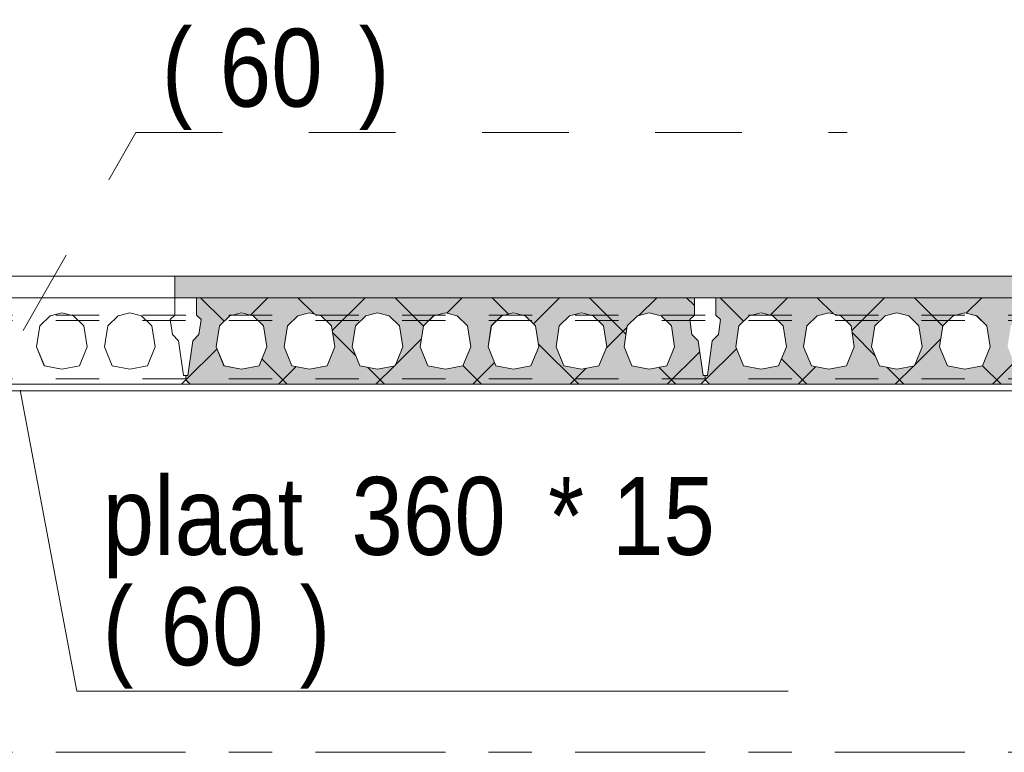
# Model space of a CAD drawing. Header units: millimetres. Extents: x -914 to -73, y -1403 to -809.
# Tile 18 of 79: x -816 to -793, y -1194 to -1177. Entities that reach past the tile are written whole.
import ezdxf

# ---------------------------------------------------------------- set-up
doc = ezdxf.new("R2010")
doc.units = ezdxf.units.MM
for name, pattern in [('XKITLINE00', [0]), ('XKITLINE01', [4, 1, -1, 1, -1]), ('XKITLINE02', [4, 2, -2]), ('XKITLINE03', [6, 3, -1, 1, -1])]:
    doc.linetypes.add(name, pattern=pattern)
for name, color, linetype, lineweight in [('Onderdeel', 2, 'Continuous', 0), ('Onderdeel label', 2, 'Continuous', 0), ('Stramien', 4, 'Continuous', 0)]:
    doc.layers.add(name, color=color, linetype=linetype, lineweight=lineweight)
doc.styles.add('ARIAL', font='arial.ttf')

msp = doc.modelspace()

# ---------------------------------------------------------------- hatches: boundary and pattern name
at = {"layer": 'Onderdeel'}
msp.add_hatch(color=256, dxfattribs=at).paths.add_polyline_path([(-688.817, -1183.446), (-812.067, -1183.446), (-812.067, -1182.946), (-688.817, -1182.946)], flags=17)
h = msp.add_hatch(color=256, dxfattribs=at)
h.paths.add_polyline_path([(-811.713, -1185.446), (-811.813, -1185.346), (-811.813, -1185.246), (-811.763, -1185.246), (-811.648, -1184.44), (-811.506, -1184.299), (-811.457, -1183.952), (-811.563, -1183.846), (-811.563, -1183.446), (-800.063, -1183.446), (-800.063, -1183.846), (-800.169, -1183.952), (-800.119, -1184.299), (-799.978, -1184.44), (-799.863, -1185.246), (-799.813, -1185.246), (-799.813, -1185.346), (-799.913, -1185.446)], flags=17)
h.paths.add_polyline_path([(-810.523, -1183.796), (-810.794, -1183.863), (-811.032, -1184.093), (-811.108, -1184.578), (-810.928, -1185.02), (-810.523, -1185.096), (-810.118, -1185.02), (-809.938, -1184.578), (-810.014, -1184.093), (-810.251, -1183.863)])
h.paths.add_polyline_path([(-808.953, -1183.796), (-809.224, -1183.863), (-809.462, -1184.093), (-809.538, -1184.578), (-809.358, -1185.02), (-808.953, -1185.096), (-808.548, -1185.02), (-808.368, -1184.578), (-808.444, -1184.093), (-808.681, -1183.863)])
h.paths.add_polyline_path([(-807.383, -1183.796), (-807.654, -1183.863), (-807.892, -1184.093), (-807.968, -1184.578), (-807.788, -1185.02), (-807.383, -1185.096), (-806.978, -1185.02), (-806.798, -1184.578), (-806.874, -1184.093), (-807.111, -1183.863)])
h.paths.add_polyline_path([(-805.813, -1183.796), (-806.084, -1183.863), (-806.322, -1184.093), (-806.398, -1184.578), (-806.218, -1185.02), (-805.813, -1185.096), (-805.408, -1185.02), (-805.228, -1184.578), (-805.304, -1184.093), (-805.541, -1183.863)])
h.paths.add_polyline_path([(-804.243, -1183.796), (-804.514, -1183.863), (-804.752, -1184.093), (-804.828, -1184.578), (-804.648, -1185.02), (-804.243, -1185.096), (-803.838, -1185.02), (-803.658, -1184.578), (-803.734, -1184.093), (-803.971, -1183.863)])
h.paths.add_polyline_path([(-802.673, -1183.796), (-802.944, -1183.863), (-803.182, -1184.093), (-803.258, -1184.578), (-803.078, -1185.02), (-802.673, -1185.096), (-802.268, -1185.02), (-802.088, -1184.578), (-802.164, -1184.093), (-802.401, -1183.863)])
h.paths.add_polyline_path([(-801.103, -1183.796), (-801.374, -1183.863), (-801.612, -1184.093), (-801.688, -1184.578), (-801.508, -1185.02), (-801.103, -1185.096), (-800.698, -1185.02), (-800.518, -1184.578), (-800.594, -1184.093), (-800.831, -1183.863)])
h = msp.add_hatch(color=256, dxfattribs=at)
h.paths.add_polyline_path([(-799.713, -1185.446), (-799.813, -1185.346), (-799.813, -1185.246), (-799.763, -1185.246), (-799.648, -1184.44), (-799.506, -1184.299), (-799.457, -1183.952), (-799.563, -1183.846), (-799.563, -1183.446), (-788.063, -1183.446), (-788.063, -1183.846), (-788.169, -1183.952), (-788.119, -1184.299), (-787.978, -1184.44), (-787.863, -1185.246), (-787.813, -1185.246), (-787.813, -1185.346), (-787.913, -1185.446)], flags=17)
h.paths.add_polyline_path([(-798.523, -1183.796), (-798.794, -1183.863), (-799.032, -1184.093), (-799.108, -1184.578), (-798.928, -1185.02), (-798.523, -1185.096), (-798.118, -1185.02), (-797.938, -1184.578), (-798.014, -1184.093), (-798.251, -1183.863)])
h.paths.add_polyline_path([(-796.953, -1183.796), (-797.224, -1183.863), (-797.462, -1184.093), (-797.538, -1184.578), (-797.358, -1185.02), (-796.953, -1185.096), (-796.548, -1185.02), (-796.368, -1184.578), (-796.444, -1184.093), (-796.681, -1183.863)])
h.paths.add_polyline_path([(-795.383, -1183.796), (-795.654, -1183.863), (-795.892, -1184.093), (-795.968, -1184.578), (-795.788, -1185.02), (-795.383, -1185.096), (-794.978, -1185.02), (-794.798, -1184.578), (-794.874, -1184.093), (-795.111, -1183.863)])
h.paths.add_polyline_path([(-793.813, -1183.796), (-794.084, -1183.863), (-794.322, -1184.093), (-794.398, -1184.578), (-794.218, -1185.02), (-793.813, -1185.096), (-793.408, -1185.02), (-793.228, -1184.578), (-793.304, -1184.093), (-793.541, -1183.863)])
h.paths.add_polyline_path([(-792.243, -1183.796), (-792.514, -1183.863), (-792.752, -1184.093), (-792.828, -1184.578), (-792.648, -1185.02), (-792.243, -1185.096), (-791.838, -1185.02), (-791.658, -1184.578), (-791.734, -1184.093), (-791.971, -1183.863)])
h.paths.add_polyline_path([(-790.673, -1183.796), (-790.944, -1183.863), (-791.182, -1184.093), (-791.258, -1184.578), (-791.078, -1185.02), (-790.673, -1185.096), (-790.268, -1185.02), (-790.088, -1184.578), (-790.164, -1184.093), (-790.401, -1183.863)])
h.paths.add_polyline_path([(-789.103, -1183.796), (-789.374, -1183.863), (-789.612, -1184.093), (-789.688, -1184.578), (-789.508, -1185.02), (-789.103, -1185.096), (-788.698, -1185.02), (-788.518, -1184.578), (-788.594, -1184.093), (-788.831, -1183.863)])

# ---------------------------------------------------------------- linework, layer by layer
at = {"layer": 'Onderdeel', "linetype": 'XKITLINE00', "lineweight": 0}
for p, q in [((-859.813, -1182.946), (-688.817, -1182.946)), ((-812.067, -1183.446), (-812.067, -1182.946)), ((-823.563, -1183.446), (-812.067, -1183.446)), ((-812.068, -1183.446), (-688.817, -1183.446)), ((-812.063, -1183.846), (-812.063, -1183.446)), ((-811.563, -1183.846), (-811.563, -1183.446)), ((-811.563, -1183.846), (-811.563, -1183.446)), ((-811.563, -1183.446), (-800.063, -1183.446)), ((-810.925, -1183.989), (-811.468, -1183.446)), ((-810.314, -1183.848), (-809.913, -1183.446)), ((-808.847, -1183.822), (-809.223, -1183.446)), ((-808.426, -1184.205), (-807.668, -1183.446)), ((-806.322, -1184.102), (-806.978, -1183.446)), ((-805.781, -1183.804), (-805.423, -1183.446)), ((-804.355, -1183.824), (-804.733, -1183.446)), ((-803.78, -1184.048), (-803.178, -1183.446)), ((-801.643, -1184.291), (-802.488, -1183.446)), ((-801.343, -1183.857), (-800.933, -1183.446)), ((-800.063, -1183.626), (-800.243, -1183.446)), ((-800.063, -1183.846), (-800.063, -1183.446)), ((-799.563, -1183.846), (-799.563, -1183.446)), ((-799.563, -1183.846), (-799.563, -1183.446)), ((-799.563, -1183.446), (-788.063, -1183.446)), ((-798.925, -1183.989), (-799.468, -1183.446)), ((-798.314, -1183.848), (-797.913, -1183.446)), ((-796.847, -1183.822), (-797.223, -1183.446)), ((-796.426, -1184.205), (-795.668, -1183.446)), ((-794.322, -1184.102), (-794.978, -1183.446)), ((-793.781, -1183.804), (-793.423, -1183.446)), ((-814.944, -1183.863), (-814.673, -1183.796)), ((-814.673, -1183.796), (-814.401, -1183.863)), ((-813.374, -1183.863), (-813.103, -1183.796)), ((-813.103, -1183.796), (-812.831, -1183.863)), ((-812.169, -1183.952), (-812.063, -1183.846)), ((-811.457, -1183.952), (-811.563, -1183.846)), ((-811.563, -1183.846), (-811.563, -1183.846)), ((-811.457, -1183.952), (-811.563, -1183.846)), ((-810.523, -1183.796), (-810.794, -1183.863)), ((-810.251, -1183.863), (-810.523, -1183.796)), ((-808.953, -1183.796), (-809.224, -1183.863)), ((-808.681, -1183.863), (-808.953, -1183.796)), ((-807.383, -1183.796), (-807.654, -1183.863)), ((-807.111, -1183.863), (-807.383, -1183.796)), ((-805.813, -1183.796), (-806.084, -1183.863)), ((-805.541, -1183.863), (-805.813, -1183.796)), ((-804.243, -1183.796), (-804.514, -1183.863)), ((-803.971, -1183.863), (-804.243, -1183.796)), ((-802.673, -1183.796), (-802.944, -1183.863)), ((-802.401, -1183.863), (-802.673, -1183.796)), ((-801.103, -1183.796), (-801.374, -1183.863)), ((-800.831, -1183.863), (-801.103, -1183.796)), ((-800.063, -1183.846), (-800.169, -1183.952)), ((-799.457, -1183.952), (-799.563, -1183.846)), ((-799.563, -1183.846), (-799.563, -1183.846)), ((-799.457, -1183.952), (-799.563, -1183.846)), ((-798.523, -1183.796), (-798.794, -1183.863)), ((-798.251, -1183.863), (-798.523, -1183.796)), ((-796.953, -1183.796), (-797.224, -1183.863)), ((-796.681, -1183.863), (-796.953, -1183.796)), ((-795.383, -1183.796), (-795.654, -1183.863)), ((-795.111, -1183.863), (-795.383, -1183.796)), ((-793.813, -1183.796), (-794.084, -1183.863)), ((-793.541, -1183.863), (-793.813, -1183.796)), ((-815.182, -1184.093), (-814.944, -1183.863)), ((-814.945, -1183.863), (-814.944, -1183.863)), ((-814.945, -1183.863), (-814.944, -1183.863)), ((-814.164, -1184.093), (-814.402, -1183.863)), ((-814.401, -1183.863), (-814.164, -1184.093)), ((-813.612, -1184.093), (-813.374, -1183.863)), ((-813.375, -1183.863), (-813.374, -1183.863)), ((-813.375, -1183.863), (-813.374, -1183.863)), ((-812.594, -1184.093), (-812.832, -1183.863)), ((-812.831, -1183.863), (-812.594, -1184.093)), ((-812.119, -1184.299), (-812.169, -1183.952)), ((-811.507, -1184.299), (-811.457, -1183.952)), ((-811.506, -1184.299), (-811.457, -1183.952)), ((-811.457, -1183.952), (-811.457, -1183.952)), ((-810.794, -1183.863), (-811.032, -1184.093)), ((-810.795, -1183.863), (-810.794, -1183.863)), ((-810.795, -1183.863), (-810.794, -1183.863)), ((-810.014, -1184.093), (-810.252, -1183.863)), ((-810.014, -1184.093), (-810.251, -1183.863)), ((-809.224, -1183.863), (-809.462, -1184.093)), ((-809.225, -1183.863), (-809.224, -1183.863)), ((-809.225, -1183.863), (-809.224, -1183.863)), ((-808.444, -1184.093), (-808.682, -1183.863)), ((-808.444, -1184.093), (-808.681, -1183.863)), ((-807.654, -1183.863), (-807.892, -1184.093)), ((-807.655, -1183.863), (-807.654, -1183.863)), ((-807.655, -1183.863), (-807.654, -1183.863)), ((-806.874, -1184.093), (-807.112, -1183.863)), ((-806.874, -1184.093), (-807.111, -1183.863)), ((-806.084, -1183.863), (-806.322, -1184.093)), ((-806.085, -1183.863), (-806.084, -1183.863)), ((-806.085, -1183.863), (-806.084, -1183.863)), ((-805.304, -1184.093), (-805.542, -1183.863)), ((-805.304, -1184.093), (-805.541, -1183.863)), ((-804.514, -1183.863), (-804.752, -1184.093)), ((-804.515, -1183.863), (-804.514, -1183.863)), ((-804.515, -1183.863), (-804.514, -1183.863)), ((-803.734, -1184.093), (-803.972, -1183.863)), ((-803.734, -1184.093), (-803.971, -1183.863)), ((-802.944, -1183.863), (-803.182, -1184.093)), ((-802.945, -1183.863), (-802.944, -1183.863)), ((-802.945, -1183.863), (-802.944, -1183.863)), ((-802.164, -1184.093), (-802.402, -1183.863)), ((-802.164, -1184.093), (-802.401, -1183.863)), ((-801.374, -1183.863), (-801.612, -1184.093)), ((-801.375, -1183.863), (-801.374, -1183.863)), ((-801.375, -1183.863), (-801.374, -1183.863)), ((-800.594, -1184.093), (-800.832, -1183.863)), ((-800.594, -1184.093), (-800.831, -1183.863)), ((-800.169, -1183.952), (-800.119, -1184.299)), ((-799.507, -1184.299), (-799.457, -1183.952)), ((-799.506, -1184.299), (-799.457, -1183.952)), ((-799.457, -1183.952), (-799.457, -1183.952)), ((-798.794, -1183.863), (-799.032, -1184.093)), ((-798.795, -1183.863), (-798.794, -1183.863)), ((-798.795, -1183.863), (-798.794, -1183.863)), ((-798.014, -1184.093), (-798.252, -1183.863)), ((-798.014, -1184.093), (-798.251, -1183.863)), ((-797.224, -1183.863), (-797.462, -1184.093)), ((-797.225, -1183.863), (-797.224, -1183.863)), ((-797.225, -1183.863), (-797.224, -1183.863)), ((-796.444, -1184.093), (-796.682, -1183.863)), ((-796.444, -1184.093), (-796.681, -1183.863)), ((-795.654, -1183.863), (-795.892, -1184.093)), ((-795.655, -1183.863), (-795.654, -1183.863)), ((-795.655, -1183.863), (-795.654, -1183.863)), ((-794.874, -1184.093), (-795.112, -1183.863)), ((-794.874, -1184.093), (-795.111, -1183.863)), ((-794.084, -1183.863), (-794.322, -1184.093)), ((-794.085, -1183.863), (-794.084, -1183.863)), ((-794.085, -1183.863), (-794.084, -1183.863)), ((-793.304, -1184.093), (-793.542, -1183.863)), ((-793.304, -1184.093), (-793.541, -1183.863)), ((-815.258, -1184.578), (-815.182, -1184.093)), ((-814.164, -1184.093), (-814.088, -1184.578)), ((-814.088, -1184.578), (-814.164, -1184.093)), ((-814.164, -1184.093), (-814.164, -1184.093)), ((-813.688, -1184.578), (-813.612, -1184.093)), ((-812.594, -1184.093), (-812.518, -1184.578)), ((-812.594, -1184.093), (-812.594, -1184.093)), ((-812.518, -1184.578), (-812.594, -1184.093)), ((-811.978, -1184.44), (-812.119, -1184.299)), ((-811.648, -1184.44), (-811.507, -1184.299)), ((-811.648, -1184.44), (-811.506, -1184.299)), ((-811.507, -1184.299), (-811.506, -1184.299)), ((-811.032, -1184.093), (-811.108, -1184.578)), ((-809.938, -1184.578), (-810.014, -1184.093)), ((-810.014, -1184.093), (-810.014, -1184.093)), ((-809.938, -1184.578), (-810.014, -1184.093)), ((-809.462, -1184.093), (-809.538, -1184.578)), ((-808.368, -1184.578), (-808.444, -1184.093)), ((-808.444, -1184.093), (-808.444, -1184.093)), ((-808.368, -1184.578), (-808.444, -1184.093)), ((-807.883, -1184.786), (-808.419, -1184.25)), ((-807.892, -1184.093), (-807.968, -1184.578)), ((-806.798, -1184.578), (-806.874, -1184.093)), ((-806.874, -1184.093), (-806.874, -1184.093)), ((-806.798, -1184.578), (-806.874, -1184.093)), ((-806.322, -1184.093), (-806.398, -1184.578)), ((-805.228, -1184.578), (-805.304, -1184.093)), ((-805.304, -1184.093), (-805.304, -1184.093)), ((-805.228, -1184.578), (-805.304, -1184.093)), ((-804.752, -1184.093), (-804.828, -1184.578)), ((-803.658, -1184.578), (-803.734, -1184.093)), ((-803.734, -1184.093), (-803.734, -1184.093)), ((-803.658, -1184.578), (-803.734, -1184.093)), ((-803.182, -1184.093), (-803.258, -1184.578)), ((-802.088, -1184.578), (-802.164, -1184.093)), ((-802.164, -1184.093), (-802.164, -1184.093)), ((-802.088, -1184.578), (-802.164, -1184.093)), ((-802.104, -1184.618), (-801.617, -1184.13)), ((-801.612, -1184.093), (-801.688, -1184.578)), ((-800.594, -1184.093), (-800.594, -1184.093)), ((-800.518, -1184.578), (-800.594, -1184.093)), ((-800.518, -1184.578), (-800.594, -1184.093)), ((-800.119, -1184.299), (-799.978, -1184.44)), ((-799.648, -1184.44), (-799.507, -1184.299)), ((-799.648, -1184.44), (-799.506, -1184.299)), ((-799.507, -1184.299), (-799.506, -1184.299)), ((-799.032, -1184.093), (-799.108, -1184.578)), ((-797.938, -1184.578), (-798.014, -1184.093)), ((-798.014, -1184.093), (-798.014, -1184.093)), ((-797.938, -1184.578), (-798.014, -1184.093)), ((-797.462, -1184.093), (-797.538, -1184.578)), ((-796.368, -1184.578), (-796.444, -1184.093)), ((-796.444, -1184.093), (-796.444, -1184.093)), ((-796.368, -1184.578), (-796.444, -1184.093)), ((-795.883, -1184.786), (-796.419, -1184.25)), ((-795.892, -1184.093), (-795.968, -1184.578)), ((-794.798, -1184.578), (-794.874, -1184.093)), ((-794.874, -1184.093), (-794.874, -1184.093)), ((-794.798, -1184.578), (-794.874, -1184.093)), ((-794.322, -1184.093), (-794.398, -1184.578)), ((-793.228, -1184.578), (-793.304, -1184.093)), ((-793.304, -1184.093), (-793.304, -1184.093)), ((-793.228, -1184.578), (-793.304, -1184.093)), ((-811.863, -1185.246), (-811.978, -1184.44)), ((-811.763, -1185.246), (-811.648, -1184.44)), ((-811.763, -1185.246), (-811.648, -1184.44)), ((-811.648, -1184.44), (-811.648, -1184.44)), ((-806.985, -1185.009), (-806.369, -1184.392)), ((-802.733, -1185.446), (-803.668, -1184.51)), ((-799.978, -1184.44), (-799.863, -1185.246)), ((-799.763, -1185.246), (-799.648, -1184.44)), ((-799.763, -1185.246), (-799.648, -1184.44)), ((-799.648, -1184.44), (-799.648, -1184.44)), ((-794.985, -1185.009), (-794.369, -1184.392)), ((-815.078, -1185.02), (-815.258, -1184.578)), ((-814.088, -1184.578), (-814.268, -1185.02)), ((-814.268, -1185.02), (-814.088, -1184.578)), ((-814.088, -1184.578), (-814.088, -1184.578)), ((-813.508, -1185.02), (-813.688, -1184.578)), ((-812.518, -1184.578), (-812.698, -1185.02)), ((-812.698, -1185.02), (-812.518, -1184.578)), ((-812.518, -1184.578), (-812.518, -1184.578)), ((-811.813, -1185.346), (-811.089, -1184.623)), ((-811.108, -1184.578), (-810.928, -1185.02)), ((-810.118, -1185.02), (-809.938, -1184.578)), ((-810.118, -1185.02), (-809.938, -1184.578)), ((-809.938, -1184.578), (-809.938, -1184.578)), ((-809.538, -1184.578), (-809.358, -1185.02)), ((-808.548, -1185.02), (-808.368, -1184.578)), ((-808.548, -1185.02), (-808.368, -1184.578)), ((-808.368, -1184.578), (-808.368, -1184.578)), ((-807.968, -1184.578), (-807.788, -1185.02)), ((-806.978, -1185.02), (-806.798, -1184.578)), ((-806.978, -1185.02), (-806.798, -1184.578)), ((-806.798, -1184.578), (-806.798, -1184.578)), ((-806.398, -1184.578), (-806.218, -1185.02)), ((-805.408, -1185.02), (-805.228, -1184.578)), ((-805.408, -1185.02), (-805.228, -1184.578)), ((-805.228, -1184.578), (-805.228, -1184.578)), ((-804.828, -1184.578), (-804.648, -1185.02)), ((-803.838, -1185.02), (-803.658, -1184.578)), ((-803.838, -1185.02), (-803.658, -1184.578)), ((-803.658, -1184.578), (-803.658, -1184.578)), ((-803.258, -1184.578), (-803.078, -1185.02)), ((-802.268, -1185.02), (-802.088, -1184.578)), ((-802.268, -1185.02), (-802.088, -1184.578)), ((-802.088, -1184.578), (-802.088, -1184.578)), ((-801.688, -1184.578), (-801.508, -1185.02)), ((-800.698, -1185.02), (-800.518, -1184.578)), ((-800.698, -1185.02), (-800.518, -1184.578)), ((-800.688, -1185.446), (-799.941, -1184.7)), ((-800.518, -1184.578), (-800.518, -1184.578)), ((-799.813, -1185.346), (-799.089, -1184.623)), ((-799.108, -1184.578), (-798.928, -1185.02)), ((-798.118, -1185.02), (-797.938, -1184.578)), ((-798.118, -1185.02), (-797.938, -1184.578)), ((-797.938, -1184.578), (-797.938, -1184.578)), ((-797.538, -1184.578), (-797.358, -1185.02)), ((-796.548, -1185.02), (-796.368, -1184.578)), ((-796.548, -1185.02), (-796.368, -1184.578)), ((-796.368, -1184.578), (-796.368, -1184.578)), ((-795.968, -1184.578), (-795.788, -1185.02)), ((-794.978, -1185.02), (-794.798, -1184.578)), ((-794.978, -1185.02), (-794.798, -1184.578)), ((-794.798, -1184.578), (-794.798, -1184.578)), ((-794.398, -1184.578), (-794.218, -1185.02)), ((-793.408, -1185.02), (-793.228, -1184.578)), ((-793.408, -1185.02), (-793.228, -1184.578)), ((-793.228, -1184.578), (-793.228, -1184.578)), ((-809.468, -1185.446), (-810.053, -1184.861)), ((-805.178, -1185.446), (-804.678, -1184.946)), ((-797.468, -1185.446), (-798.053, -1184.861)), ((-793.178, -1185.446), (-792.678, -1184.946)), ((-815.079, -1185.02), (-815.078, -1185.02)), ((-814.673, -1185.096), (-815.078, -1185.02)), ((-814.268, -1185.02), (-814.673, -1185.096)), ((-813.509, -1185.02), (-813.508, -1185.02)), ((-813.103, -1185.096), (-813.508, -1185.02)), ((-812.698, -1185.02), (-813.103, -1185.096)), ((-810.929, -1185.02), (-810.928, -1185.02)), ((-810.928, -1185.02), (-810.523, -1185.096)), ((-810.523, -1185.096), (-810.118, -1185.02)), ((-809.668, -1185.446), (-809.26, -1185.038)), ((-809.359, -1185.02), (-809.358, -1185.02)), ((-809.358, -1185.02), (-808.953, -1185.096)), ((-808.953, -1185.096), (-808.548, -1185.02)), ((-807.789, -1185.02), (-807.788, -1185.02)), ((-807.788, -1185.02), (-807.383, -1185.096)), ((-807.223, -1185.446), (-807.617, -1185.052)), ((-807.423, -1185.446), (-807, -1185.024)), ((-807.383, -1185.096), (-806.978, -1185.02)), ((-806.219, -1185.02), (-806.218, -1185.02)), ((-806.218, -1185.02), (-805.813, -1185.096)), ((-805.813, -1185.096), (-805.408, -1185.02)), ((-804.978, -1185.446), (-805.407, -1185.017)), ((-804.649, -1185.02), (-804.648, -1185.02)), ((-804.648, -1185.02), (-804.243, -1185.096)), ((-804.243, -1185.096), (-803.838, -1185.02)), ((-803.079, -1185.02), (-803.078, -1185.02)), ((-803.078, -1185.02), (-802.673, -1185.096)), ((-802.933, -1185.446), (-802.562, -1185.075)), ((-802.673, -1185.096), (-802.268, -1185.02)), ((-801.509, -1185.02), (-801.508, -1185.02)), ((-801.508, -1185.02), (-801.103, -1185.096)), ((-801.103, -1185.096), (-800.698, -1185.02)), ((-800.488, -1185.446), (-800.88, -1185.054)), ((-798.929, -1185.02), (-798.928, -1185.02)), ((-798.928, -1185.02), (-798.523, -1185.096)), ((-798.523, -1185.096), (-798.118, -1185.02)), ((-797.668, -1185.446), (-797.26, -1185.038)), ((-797.359, -1185.02), (-797.358, -1185.02)), ((-797.358, -1185.02), (-796.953, -1185.096)), ((-796.953, -1185.096), (-796.548, -1185.02)), ((-795.789, -1185.02), (-795.788, -1185.02)), ((-795.788, -1185.02), (-795.383, -1185.096)), ((-795.223, -1185.446), (-795.617, -1185.052)), ((-795.423, -1185.446), (-795, -1185.024)), ((-795.383, -1185.096), (-794.978, -1185.02)), ((-794.219, -1185.02), (-794.218, -1185.02)), ((-794.218, -1185.02), (-793.813, -1185.096)), ((-793.813, -1185.096), (-793.408, -1185.02)), ((-792.978, -1185.446), (-793.407, -1185.017)), ((-823.713, -1185.446), (-811.913, -1185.446)), ((-811.913, -1185.446), (-811.813, -1185.346)), ((-811.913, -1185.446), (-811.713, -1185.446)), ((-811.863, -1185.246), (-811.813, -1185.246)), ((-811.813, -1185.346), (-811.813, -1185.246)), ((-811.813, -1185.246), (-811.763, -1185.246)), ((-811.813, -1185.346), (-811.813, -1185.346)), ((-811.755, -1185.404), (-811.813, -1185.346)), ((-811.813, -1185.346), (-811.813, -1185.346)), ((-811.813, -1185.346), (-811.713, -1185.446)), ((-811.713, -1185.446), (-811.813, -1185.346)), ((-811.713, -1185.446), (-811.713, -1185.446)), ((-799.913, -1185.446), (-811.713, -1185.446)), ((-799.813, -1185.346), (-799.913, -1185.446)), ((-799.913, -1185.446), (-799.713, -1185.446)), ((-799.813, -1185.246), (-799.863, -1185.246)), ((-799.813, -1185.346), (-799.813, -1185.246)), ((-799.813, -1185.246), (-799.763, -1185.246)), ((-799.813, -1185.346), (-799.813, -1185.246)), ((-799.813, -1185.346), (-799.813, -1185.346)), ((-799.755, -1185.404), (-799.813, -1185.346)), ((-799.813, -1185.346), (-799.813, -1185.346)), ((-799.813, -1185.346), (-799.713, -1185.446)), ((-799.713, -1185.446), (-799.813, -1185.346)), ((-799.713, -1185.446), (-799.713, -1185.446)), ((-787.913, -1185.446), (-799.713, -1185.446)), ((-858.813, -1185.596), (-768.313, -1185.596))]:
    msp.add_line(p, q, dxfattribs=at)
at = {"layer": 'Onderdeel', "linetype": 'XKITLINE01', "lineweight": 0}
for p, q in [((-812.067, -1183.446), (-812.067, -1182.946)), ((-859.813, -1183.446), (-690.318, -1183.446)), ((-812.068, -1183.446), (-859.813, -1183.446)), ((-859.813, -1183.446), (-689.315, -1183.446)), ((-823.563, -1183.446), (-812.068, -1183.446)), ((-812.063, -1183.446), (-823.563, -1183.446)), ((-812.067, -1183.446), (-812.063, -1183.446)), ((-812.067, -1183.446), (-812.067, -1183.446)), ((-812.067, -1183.446), (-812.063, -1183.446)), ((-812.063, -1183.846), (-812.063, -1183.446)), ((-812.063, -1183.446), (-812.063, -1183.846)), ((-812.063, -1183.446), (-812.063, -1183.446)), ((-800.063, -1183.446), (-811.563, -1183.446)), ((-811.563, -1183.446), (-811.563, -1183.846)), ((-811.563, -1183.446), (-811.563, -1183.446)), ((-800.063, -1183.846), (-800.063, -1183.446)), ((-800.063, -1183.446), (-800.063, -1183.846)), ((-788.063, -1183.446), (-799.563, -1183.446)), ((-799.563, -1183.446), (-799.563, -1183.846)), ((-799.563, -1183.446), (-799.563, -1183.446)), ((-860.813, -1183.846), (-768.313, -1183.846)), ((-814.945, -1183.863), (-814.673, -1183.796)), ((-814.944, -1183.863), (-814.673, -1183.796)), ((-814.673, -1183.796), (-814.402, -1183.863)), ((-814.673, -1183.796), (-814.673, -1183.796)), ((-814.402, -1183.863), (-814.673, -1183.796)), ((-814.673, -1183.796), (-814.673, -1183.796)), ((-813.375, -1183.863), (-813.103, -1183.796)), ((-813.374, -1183.863), (-813.103, -1183.796)), ((-813.103, -1183.796), (-813.103, -1183.796)), ((-813.103, -1183.796), (-812.832, -1183.863)), ((-813.103, -1183.796), (-813.103, -1183.796)), ((-812.832, -1183.863), (-813.103, -1183.796)), ((-812.169, -1183.952), (-812.063, -1183.846)), ((-812.063, -1183.846), (-812.169, -1183.952)), ((-812.063, -1183.846), (-812.063, -1183.846)), ((-812.063, -1183.846), (-812.063, -1183.846)), ((-811.563, -1183.846), (-811.457, -1183.952)), ((-811.563, -1183.846), (-811.563, -1183.846)), ((-810.795, -1183.863), (-810.523, -1183.796)), ((-810.794, -1183.863), (-810.523, -1183.796)), ((-810.523, -1183.796), (-810.252, -1183.863)), ((-810.523, -1183.796), (-810.523, -1183.796)), ((-810.252, -1183.863), (-810.523, -1183.796)), ((-810.523, -1183.796), (-810.523, -1183.796)), ((-809.225, -1183.863), (-808.953, -1183.796)), ((-809.224, -1183.863), (-808.953, -1183.796)), ((-808.953, -1183.796), (-808.682, -1183.863)), ((-808.953, -1183.796), (-808.953, -1183.796)), ((-808.682, -1183.863), (-808.953, -1183.796)), ((-808.953, -1183.796), (-808.953, -1183.796)), ((-807.655, -1183.863), (-807.383, -1183.796)), ((-807.654, -1183.863), (-807.383, -1183.796)), ((-807.383, -1183.796), (-807.112, -1183.863)), ((-807.383, -1183.796), (-807.383, -1183.796)), ((-807.112, -1183.863), (-807.383, -1183.796)), ((-807.383, -1183.796), (-807.383, -1183.796)), ((-806.085, -1183.863), (-805.813, -1183.796)), ((-806.084, -1183.863), (-805.813, -1183.796)), ((-805.813, -1183.796), (-805.542, -1183.863)), ((-805.813, -1183.796), (-805.813, -1183.796)), ((-805.542, -1183.863), (-805.813, -1183.796)), ((-805.813, -1183.796), (-805.813, -1183.796)), ((-804.515, -1183.863), (-804.243, -1183.796)), ((-804.514, -1183.863), (-804.243, -1183.796)), ((-804.243, -1183.796), (-803.972, -1183.863)), ((-804.243, -1183.796), (-804.243, -1183.796)), ((-803.972, -1183.863), (-804.243, -1183.796)), ((-804.243, -1183.796), (-804.243, -1183.796)), ((-802.945, -1183.863), (-802.673, -1183.796)), ((-802.944, -1183.863), (-802.673, -1183.796)), ((-802.673, -1183.796), (-802.402, -1183.863)), ((-802.673, -1183.796), (-802.673, -1183.796)), ((-802.402, -1183.863), (-802.673, -1183.796)), ((-802.673, -1183.796), (-802.673, -1183.796)), ((-801.375, -1183.863), (-801.103, -1183.796)), ((-801.374, -1183.863), (-801.103, -1183.796)), ((-801.103, -1183.796), (-801.103, -1183.796)), ((-801.103, -1183.796), (-800.832, -1183.863)), ((-801.103, -1183.796), (-801.103, -1183.796)), ((-800.832, -1183.863), (-801.103, -1183.796)), ((-800.169, -1183.952), (-800.063, -1183.846)), ((-800.063, -1183.846), (-800.169, -1183.952)), ((-800.063, -1183.846), (-800.063, -1183.846)), ((-800.063, -1183.846), (-800.063, -1183.846)), ((-799.563, -1183.846), (-799.457, -1183.952)), ((-799.563, -1183.846), (-799.563, -1183.846)), ((-798.795, -1183.863), (-798.523, -1183.796)), ((-798.794, -1183.863), (-798.523, -1183.796)), ((-798.523, -1183.796), (-798.252, -1183.863)), ((-798.523, -1183.796), (-798.523, -1183.796)), ((-798.252, -1183.863), (-798.523, -1183.796)), ((-798.523, -1183.796), (-798.523, -1183.796)), ((-797.225, -1183.863), (-796.953, -1183.796)), ((-797.224, -1183.863), (-796.953, -1183.796)), ((-796.953, -1183.796), (-796.682, -1183.863)), ((-796.953, -1183.796), (-796.953, -1183.796)), ((-796.682, -1183.863), (-796.953, -1183.796)), ((-796.953, -1183.796), (-796.953, -1183.796)), ((-795.655, -1183.863), (-795.383, -1183.796)), ((-795.654, -1183.863), (-795.383, -1183.796)), ((-795.383, -1183.796), (-795.112, -1183.863)), ((-795.383, -1183.796), (-795.383, -1183.796)), ((-795.112, -1183.863), (-795.383, -1183.796)), ((-795.383, -1183.796), (-795.383, -1183.796)), ((-794.085, -1183.863), (-793.813, -1183.796)), ((-794.084, -1183.863), (-793.813, -1183.796)), ((-793.813, -1183.796), (-793.542, -1183.863)), ((-793.813, -1183.796), (-793.813, -1183.796)), ((-793.542, -1183.863), (-793.813, -1183.796)), ((-793.813, -1183.796), (-793.813, -1183.796)), ((-860.814, -1183.976), (-768.313, -1183.976)), ((-815.183, -1184.093), (-814.945, -1183.863)), ((-814.945, -1183.863), (-815.183, -1184.093)), ((-814.945, -1183.863), (-814.945, -1183.863)), ((-814.402, -1183.863), (-814.164, -1184.093)), ((-814.402, -1183.863), (-814.402, -1183.863)), ((-814.402, -1183.863), (-814.401, -1183.863)), ((-813.613, -1184.093), (-813.375, -1183.863)), ((-813.375, -1183.863), (-813.613, -1184.093)), ((-813.375, -1183.863), (-813.375, -1183.863)), ((-812.832, -1183.863), (-812.832, -1183.863)), ((-812.832, -1183.863), (-812.594, -1184.093)), ((-812.832, -1183.863), (-812.831, -1183.863)), ((-812.169, -1183.952), (-812.169, -1183.952)), ((-812.12, -1184.299), (-812.169, -1183.952)), ((-812.169, -1183.952), (-812.12, -1184.299)), ((-812.169, -1183.952), (-812.169, -1183.952)), ((-811.457, -1183.952), (-811.507, -1184.299)), ((-811.457, -1183.952), (-811.457, -1183.952)), ((-811.033, -1184.093), (-810.795, -1183.863)), ((-810.795, -1183.863), (-811.033, -1184.093)), ((-810.795, -1183.863), (-810.795, -1183.863)), ((-810.252, -1183.863), (-810.014, -1184.093)), ((-810.252, -1183.863), (-810.252, -1183.863)), ((-810.252, -1183.863), (-810.251, -1183.863)), ((-809.463, -1184.093), (-809.225, -1183.863)), ((-809.225, -1183.863), (-809.463, -1184.093)), ((-809.225, -1183.863), (-809.225, -1183.863)), ((-808.682, -1183.863), (-808.444, -1184.093)), ((-808.682, -1183.863), (-808.682, -1183.863)), ((-808.682, -1183.863), (-808.681, -1183.863)), ((-807.893, -1184.093), (-807.655, -1183.863)), ((-807.655, -1183.863), (-807.893, -1184.093)), ((-807.655, -1183.863), (-807.655, -1183.863)), ((-807.112, -1183.863), (-806.874, -1184.093)), ((-807.112, -1183.863), (-807.112, -1183.863)), ((-807.112, -1183.863), (-807.111, -1183.863)), ((-806.323, -1184.093), (-806.085, -1183.863)), ((-806.085, -1183.863), (-806.323, -1184.093)), ((-806.085, -1183.863), (-806.085, -1183.863)), ((-805.542, -1183.863), (-805.304, -1184.093)), ((-805.542, -1183.863), (-805.542, -1183.863)), ((-805.542, -1183.863), (-805.541, -1183.863)), ((-804.753, -1184.093), (-804.515, -1183.863)), ((-804.515, -1183.863), (-804.753, -1184.093)), ((-804.515, -1183.863), (-804.515, -1183.863)), ((-803.972, -1183.863), (-803.734, -1184.093)), ((-803.972, -1183.863), (-803.972, -1183.863)), ((-803.972, -1183.863), (-803.971, -1183.863)), ((-803.183, -1184.093), (-802.945, -1183.863)), ((-802.945, -1183.863), (-803.183, -1184.093)), ((-802.945, -1183.863), (-802.945, -1183.863)), ((-802.402, -1183.863), (-802.164, -1184.093)), ((-802.402, -1183.863), (-802.402, -1183.863)), ((-802.402, -1183.863), (-802.401, -1183.863)), ((-801.613, -1184.093), (-801.375, -1183.863)), ((-801.375, -1183.863), (-801.613, -1184.093)), ((-801.375, -1183.863), (-801.375, -1183.863)), ((-800.832, -1183.863), (-800.832, -1183.863)), ((-800.832, -1183.863), (-800.594, -1184.093)), ((-800.832, -1183.863), (-800.831, -1183.863)), ((-800.169, -1183.952), (-800.169, -1183.952)), ((-800.12, -1184.299), (-800.169, -1183.952)), ((-800.169, -1183.952), (-800.12, -1184.299)), ((-800.169, -1183.952), (-800.169, -1183.952)), ((-799.457, -1183.952), (-799.507, -1184.299)), ((-799.457, -1183.952), (-799.457, -1183.952)), ((-799.033, -1184.093), (-798.795, -1183.863)), ((-798.795, -1183.863), (-799.033, -1184.093)), ((-798.795, -1183.863), (-798.795, -1183.863)), ((-798.252, -1183.863), (-798.014, -1184.093)), ((-798.252, -1183.863), (-798.252, -1183.863)), ((-798.252, -1183.863), (-798.251, -1183.863)), ((-797.463, -1184.093), (-797.225, -1183.863)), ((-797.225, -1183.863), (-797.463, -1184.093)), ((-797.225, -1183.863), (-797.225, -1183.863)), ((-796.682, -1183.863), (-796.444, -1184.093)), ((-796.682, -1183.863), (-796.682, -1183.863)), ((-796.682, -1183.863), (-796.681, -1183.863)), ((-795.893, -1184.093), (-795.655, -1183.863)), ((-795.655, -1183.863), (-795.893, -1184.093)), ((-795.655, -1183.863), (-795.655, -1183.863)), ((-795.112, -1183.863), (-794.874, -1184.093)), ((-795.112, -1183.863), (-795.112, -1183.863)), ((-795.112, -1183.863), (-795.111, -1183.863)), ((-794.323, -1184.093), (-794.085, -1183.863)), ((-794.085, -1183.863), (-794.323, -1184.093)), ((-794.085, -1183.863), (-794.085, -1183.863)), ((-793.542, -1183.863), (-793.304, -1184.093)), ((-793.542, -1183.863), (-793.542, -1183.863)), ((-793.542, -1183.863), (-793.541, -1183.863)), ((-815.258, -1184.578), (-815.183, -1184.093)), ((-815.183, -1184.093), (-815.258, -1184.578)), ((-815.183, -1184.093), (-815.183, -1184.093)), ((-815.183, -1184.093), (-815.182, -1184.093)), ((-814.164, -1184.093), (-814.088, -1184.578)), ((-814.164, -1184.093), (-814.164, -1184.093)), ((-813.688, -1184.578), (-813.613, -1184.093)), ((-813.613, -1184.093), (-813.688, -1184.578)), ((-813.613, -1184.093), (-813.613, -1184.093)), ((-813.613, -1184.093), (-813.612, -1184.093)), ((-812.594, -1184.093), (-812.594, -1184.093)), ((-812.594, -1184.093), (-812.518, -1184.578)), ((-811.978, -1184.44), (-812.12, -1184.299)), ((-812.12, -1184.299), (-812.12, -1184.299)), ((-812.12, -1184.299), (-811.978, -1184.44)), ((-812.12, -1184.299), (-812.119, -1184.299)), ((-811.507, -1184.299), (-811.648, -1184.44)), ((-811.507, -1184.299), (-811.507, -1184.299)), ((-811.108, -1184.578), (-811.033, -1184.093)), ((-811.033, -1184.093), (-811.108, -1184.578)), ((-811.033, -1184.093), (-811.033, -1184.093)), ((-811.033, -1184.093), (-811.032, -1184.093)), ((-810.014, -1184.093), (-809.938, -1184.578)), ((-810.014, -1184.093), (-810.014, -1184.093)), ((-809.538, -1184.578), (-809.463, -1184.093)), ((-809.463, -1184.093), (-809.538, -1184.578)), ((-809.463, -1184.093), (-809.463, -1184.093)), ((-809.463, -1184.093), (-809.462, -1184.093)), ((-808.444, -1184.093), (-808.368, -1184.578)), ((-808.444, -1184.093), (-808.444, -1184.093)), ((-807.968, -1184.578), (-807.893, -1184.093)), ((-807.893, -1184.093), (-807.968, -1184.578)), ((-807.893, -1184.093), (-807.893, -1184.093)), ((-807.893, -1184.093), (-807.892, -1184.093)), ((-806.874, -1184.093), (-806.798, -1184.578)), ((-806.874, -1184.093), (-806.874, -1184.093)), ((-806.398, -1184.578), (-806.323, -1184.093)), ((-806.323, -1184.093), (-806.398, -1184.578)), ((-806.323, -1184.093), (-806.323, -1184.093)), ((-806.323, -1184.093), (-806.322, -1184.093)), ((-805.304, -1184.093), (-805.228, -1184.578)), ((-805.304, -1184.093), (-805.304, -1184.093)), ((-804.828, -1184.578), (-804.753, -1184.093)), ((-804.753, -1184.093), (-804.828, -1184.578)), ((-804.753, -1184.093), (-804.753, -1184.093)), ((-804.753, -1184.093), (-804.752, -1184.093)), ((-803.734, -1184.093), (-803.658, -1184.578)), ((-803.734, -1184.093), (-803.734, -1184.093)), ((-803.258, -1184.578), (-803.183, -1184.093)), ((-803.183, -1184.093), (-803.258, -1184.578)), ((-803.183, -1184.093), (-803.183, -1184.093)), ((-803.183, -1184.093), (-803.182, -1184.093)), ((-802.164, -1184.093), (-802.088, -1184.578)), ((-802.164, -1184.093), (-802.164, -1184.093)), ((-801.688, -1184.578), (-801.613, -1184.093)), ((-801.613, -1184.093), (-801.688, -1184.578)), ((-801.613, -1184.093), (-801.613, -1184.093)), ((-801.613, -1184.093), (-801.612, -1184.093)), ((-800.594, -1184.093), (-800.594, -1184.093)), ((-800.594, -1184.093), (-800.518, -1184.578)), ((-799.978, -1184.44), (-800.12, -1184.299)), ((-800.12, -1184.299), (-800.12, -1184.299)), ((-800.12, -1184.299), (-799.978, -1184.44)), ((-800.12, -1184.299), (-800.119, -1184.299)), ((-799.507, -1184.299), (-799.648, -1184.44)), ((-799.507, -1184.299), (-799.507, -1184.299)), ((-799.108, -1184.578), (-799.033, -1184.093)), ((-799.033, -1184.093), (-799.108, -1184.578)), ((-799.033, -1184.093), (-799.033, -1184.093)), ((-799.033, -1184.093), (-799.032, -1184.093)), ((-798.014, -1184.093), (-797.938, -1184.578)), ((-798.014, -1184.093), (-798.014, -1184.093)), ((-797.538, -1184.578), (-797.463, -1184.093)), ((-797.463, -1184.093), (-797.538, -1184.578)), ((-797.463, -1184.093), (-797.463, -1184.093)), ((-797.463, -1184.093), (-797.462, -1184.093)), ((-796.444, -1184.093), (-796.368, -1184.578)), ((-796.444, -1184.093), (-796.444, -1184.093)), ((-795.968, -1184.578), (-795.893, -1184.093)), ((-795.893, -1184.093), (-795.968, -1184.578)), ((-795.893, -1184.093), (-795.893, -1184.093)), ((-795.893, -1184.093), (-795.892, -1184.093)), ((-794.874, -1184.093), (-794.798, -1184.578)), ((-794.874, -1184.093), (-794.874, -1184.093)), ((-794.398, -1184.578), (-794.323, -1184.093)), ((-794.323, -1184.093), (-794.398, -1184.578)), ((-794.323, -1184.093), (-794.323, -1184.093)), ((-794.323, -1184.093), (-794.322, -1184.093)), ((-793.304, -1184.093), (-793.228, -1184.578)), ((-793.304, -1184.093), (-793.304, -1184.093)), ((-811.863, -1185.246), (-811.978, -1184.44)), ((-811.978, -1184.44), (-811.978, -1184.44)), ((-811.978, -1184.44), (-811.978, -1184.44)), ((-811.978, -1184.44), (-811.863, -1185.246)), ((-811.648, -1184.44), (-811.763, -1185.246)), ((-811.648, -1184.44), (-811.648, -1184.44)), ((-799.863, -1185.246), (-799.978, -1184.44)), ((-799.978, -1184.44), (-799.978, -1184.44)), ((-799.978, -1184.44), (-799.978, -1184.44)), ((-799.978, -1184.44), (-799.863, -1185.246)), ((-799.648, -1184.44), (-799.763, -1185.246)), ((-799.648, -1184.44), (-799.648, -1184.44)), ((-815.079, -1185.02), (-815.258, -1184.578)), ((-815.258, -1184.578), (-815.258, -1184.578)), ((-815.258, -1184.578), (-815.079, -1185.02)), ((-815.258, -1184.578), (-815.258, -1184.578)), ((-814.088, -1184.578), (-814.268, -1185.02)), ((-814.088, -1184.578), (-814.088, -1184.578)), ((-813.688, -1184.578), (-813.688, -1184.578)), ((-813.509, -1185.02), (-813.688, -1184.578)), ((-813.688, -1184.578), (-813.688, -1184.578)), ((-813.688, -1184.578), (-813.509, -1185.02)), ((-812.518, -1184.578), (-812.698, -1185.02)), ((-812.518, -1184.578), (-812.518, -1184.578)), ((-810.929, -1185.02), (-811.108, -1184.578)), ((-811.108, -1184.578), (-811.108, -1184.578)), ((-811.108, -1184.578), (-810.929, -1185.02)), ((-811.108, -1184.578), (-811.108, -1184.578)), ((-809.938, -1184.578), (-810.118, -1185.02)), ((-809.938, -1184.578), (-809.938, -1184.578)), ((-809.359, -1185.02), (-809.538, -1184.578)), ((-809.538, -1184.578), (-809.538, -1184.578)), ((-809.538, -1184.578), (-809.359, -1185.02)), ((-809.538, -1184.578), (-809.538, -1184.578)), ((-808.368, -1184.578), (-808.548, -1185.02)), ((-808.368, -1184.578), (-808.368, -1184.578)), ((-807.789, -1185.02), (-807.968, -1184.578)), ((-807.968, -1184.578), (-807.968, -1184.578)), ((-807.968, -1184.578), (-807.789, -1185.02)), ((-807.968, -1184.578), (-807.968, -1184.578)), ((-806.798, -1184.578), (-806.978, -1185.02)), ((-806.798, -1184.578), (-806.798, -1184.578)), ((-806.219, -1185.02), (-806.398, -1184.578)), ((-806.398, -1184.578), (-806.398, -1184.578)), ((-806.398, -1184.578), (-806.219, -1185.02)), ((-806.398, -1184.578), (-806.398, -1184.578)), ((-805.228, -1184.578), (-805.408, -1185.02)), ((-805.228, -1184.578), (-805.228, -1184.578)), ((-804.649, -1185.02), (-804.828, -1184.578)), ((-804.828, -1184.578), (-804.828, -1184.578)), ((-804.828, -1184.578), (-804.649, -1185.02)), ((-804.828, -1184.578), (-804.828, -1184.578)), ((-803.658, -1184.578), (-803.838, -1185.02)), ((-803.658, -1184.578), (-803.658, -1184.578)), ((-803.079, -1185.02), (-803.258, -1184.578)), ((-803.258, -1184.578), (-803.258, -1184.578)), ((-803.258, -1184.578), (-803.079, -1185.02)), ((-803.258, -1184.578), (-803.258, -1184.578)), ((-802.088, -1184.578), (-802.268, -1185.02)), ((-802.088, -1184.578), (-802.088, -1184.578)), ((-801.688, -1184.578), (-801.688, -1184.578)), ((-801.509, -1185.02), (-801.688, -1184.578)), ((-801.688, -1184.578), (-801.688, -1184.578)), ((-801.688, -1184.578), (-801.509, -1185.02)), ((-800.518, -1184.578), (-800.698, -1185.02)), ((-800.518, -1184.578), (-800.518, -1184.578)), ((-798.929, -1185.02), (-799.108, -1184.578)), ((-799.108, -1184.578), (-799.108, -1184.578)), ((-799.108, -1184.578), (-798.929, -1185.02)), ((-799.108, -1184.578), (-799.108, -1184.578)), ((-797.938, -1184.578), (-798.118, -1185.02)), ((-797.938, -1184.578), (-797.938, -1184.578)), ((-797.359, -1185.02), (-797.538, -1184.578)), ((-797.538, -1184.578), (-797.538, -1184.578)), ((-797.538, -1184.578), (-797.359, -1185.02)), ((-797.538, -1184.578), (-797.538, -1184.578)), ((-796.368, -1184.578), (-796.548, -1185.02)), ((-796.368, -1184.578), (-796.368, -1184.578)), ((-795.789, -1185.02), (-795.968, -1184.578)), ((-795.968, -1184.578), (-795.968, -1184.578)), ((-795.968, -1184.578), (-795.789, -1185.02)), ((-795.968, -1184.578), (-795.968, -1184.578)), ((-794.798, -1184.578), (-794.978, -1185.02)), ((-794.798, -1184.578), (-794.798, -1184.578)), ((-794.219, -1185.02), (-794.398, -1184.578)), ((-794.398, -1184.578), (-794.398, -1184.578)), ((-794.398, -1184.578), (-794.219, -1185.02)), ((-794.398, -1184.578), (-794.398, -1184.578)), ((-793.228, -1184.578), (-793.408, -1185.02)), ((-793.228, -1184.578), (-793.228, -1184.578)), ((-814.673, -1185.096), (-815.079, -1185.02)), ((-815.079, -1185.02), (-815.079, -1185.02)), ((-815.079, -1185.02), (-815.078, -1185.02)), ((-815.078, -1185.02), (-814.673, -1185.096)), ((-814.268, -1185.02), (-814.673, -1185.096)), ((-814.673, -1185.096), (-814.268, -1185.02)), ((-814.673, -1185.096), (-814.673, -1185.096)), ((-814.673, -1185.096), (-814.673, -1185.096)), ((-814.268, -1185.02), (-814.268, -1185.02)), ((-814.268, -1185.02), (-814.268, -1185.02)), ((-813.509, -1185.02), (-813.509, -1185.02)), ((-813.103, -1185.096), (-813.509, -1185.02)), ((-813.508, -1185.02), (-813.509, -1185.02)), ((-813.508, -1185.02), (-813.103, -1185.096)), ((-812.698, -1185.02), (-813.103, -1185.096)), ((-813.103, -1185.096), (-812.698, -1185.02)), ((-813.103, -1185.096), (-813.103, -1185.096)), ((-813.103, -1185.096), (-813.103, -1185.096)), ((-812.698, -1185.02), (-812.698, -1185.02)), ((-812.698, -1185.02), (-812.698, -1185.02)), ((-810.523, -1185.096), (-810.929, -1185.02)), ((-810.929, -1185.02), (-810.929, -1185.02)), ((-810.929, -1185.02), (-810.928, -1185.02)), ((-810.928, -1185.02), (-810.523, -1185.096)), ((-810.118, -1185.02), (-810.523, -1185.096)), ((-810.523, -1185.096), (-810.118, -1185.02)), ((-810.523, -1185.096), (-810.523, -1185.096)), ((-810.523, -1185.096), (-810.523, -1185.096)), ((-810.118, -1185.02), (-810.118, -1185.02)), ((-810.118, -1185.02), (-810.118, -1185.02)), ((-808.953, -1185.096), (-809.359, -1185.02)), ((-809.359, -1185.02), (-809.359, -1185.02)), ((-809.359, -1185.02), (-809.358, -1185.02)), ((-809.358, -1185.02), (-808.953, -1185.096)), ((-808.548, -1185.02), (-808.953, -1185.096)), ((-808.953, -1185.096), (-808.548, -1185.02)), ((-808.953, -1185.096), (-808.953, -1185.096)), ((-808.953, -1185.096), (-808.953, -1185.096)), ((-808.548, -1185.02), (-808.548, -1185.02)), ((-808.548, -1185.02), (-808.548, -1185.02)), ((-807.383, -1185.096), (-807.789, -1185.02)), ((-807.789, -1185.02), (-807.789, -1185.02)), ((-807.789, -1185.02), (-807.788, -1185.02)), ((-807.788, -1185.02), (-807.383, -1185.096)), ((-806.978, -1185.02), (-807.383, -1185.096)), ((-807.383, -1185.096), (-806.978, -1185.02)), ((-807.383, -1185.096), (-807.383, -1185.096)), ((-807.383, -1185.096), (-807.383, -1185.096)), ((-806.978, -1185.02), (-806.978, -1185.02)), ((-806.978, -1185.02), (-806.978, -1185.02)), ((-805.813, -1185.096), (-806.219, -1185.02)), ((-806.219, -1185.02), (-806.219, -1185.02)), ((-806.219, -1185.02), (-806.218, -1185.02)), ((-806.218, -1185.02), (-805.813, -1185.096)), ((-805.408, -1185.02), (-805.813, -1185.096)), ((-805.813, -1185.096), (-805.408, -1185.02)), ((-805.813, -1185.096), (-805.813, -1185.096)), ((-805.813, -1185.096), (-805.813, -1185.096)), ((-805.408, -1185.02), (-805.408, -1185.02)), ((-805.408, -1185.02), (-805.408, -1185.02)), ((-804.243, -1185.096), (-804.649, -1185.02)), ((-804.649, -1185.02), (-804.649, -1185.02)), ((-804.649, -1185.02), (-804.648, -1185.02)), ((-804.648, -1185.02), (-804.243, -1185.096)), ((-803.838, -1185.02), (-804.243, -1185.096)), ((-804.243, -1185.096), (-803.838, -1185.02)), ((-804.243, -1185.096), (-804.243, -1185.096)), ((-804.243, -1185.096), (-804.243, -1185.096)), ((-803.838, -1185.02), (-803.838, -1185.02)), ((-803.838, -1185.02), (-803.838, -1185.02)), ((-802.673, -1185.096), (-803.079, -1185.02)), ((-803.079, -1185.02), (-803.079, -1185.02)), ((-803.079, -1185.02), (-803.078, -1185.02)), ((-803.078, -1185.02), (-802.673, -1185.096)), ((-802.268, -1185.02), (-802.673, -1185.096)), ((-802.673, -1185.096), (-802.268, -1185.02)), ((-802.673, -1185.096), (-802.673, -1185.096)), ((-802.673, -1185.096), (-802.673, -1185.096)), ((-802.268, -1185.02), (-802.268, -1185.02)), ((-802.268, -1185.02), (-802.268, -1185.02)), ((-801.509, -1185.02), (-801.509, -1185.02)), ((-801.103, -1185.096), (-801.509, -1185.02)), ((-801.509, -1185.02), (-801.508, -1185.02)), ((-801.508, -1185.02), (-801.103, -1185.096)), ((-800.698, -1185.02), (-801.103, -1185.096)), ((-801.103, -1185.096), (-800.698, -1185.02)), ((-801.103, -1185.096), (-801.103, -1185.096)), ((-801.103, -1185.096), (-801.103, -1185.096)), ((-800.698, -1185.02), (-800.698, -1185.02)), ((-800.698, -1185.02), (-800.698, -1185.02)), ((-798.523, -1185.096), (-798.929, -1185.02)), ((-798.929, -1185.02), (-798.929, -1185.02)), ((-798.929, -1185.02), (-798.928, -1185.02)), ((-798.928, -1185.02), (-798.523, -1185.096)), ((-798.118, -1185.02), (-798.523, -1185.096)), ((-798.523, -1185.096), (-798.118, -1185.02)), ((-798.523, -1185.096), (-798.523, -1185.096)), ((-798.523, -1185.096), (-798.523, -1185.096)), ((-798.118, -1185.02), (-798.118, -1185.02)), ((-798.118, -1185.02), (-798.118, -1185.02)), ((-796.953, -1185.096), (-797.359, -1185.02)), ((-797.359, -1185.02), (-797.359, -1185.02)), ((-797.359, -1185.02), (-797.358, -1185.02)), ((-797.358, -1185.02), (-796.953, -1185.096)), ((-796.548, -1185.02), (-796.953, -1185.096)), ((-796.953, -1185.096), (-796.548, -1185.02)), ((-796.953, -1185.096), (-796.953, -1185.096)), ((-796.953, -1185.096), (-796.953, -1185.096)), ((-796.548, -1185.02), (-796.548, -1185.02)), ((-796.548, -1185.02), (-796.548, -1185.02)), ((-795.383, -1185.096), (-795.789, -1185.02)), ((-795.789, -1185.02), (-795.789, -1185.02)), ((-795.789, -1185.02), (-795.788, -1185.02)), ((-795.788, -1185.02), (-795.383, -1185.096)), ((-794.978, -1185.02), (-795.383, -1185.096)), ((-795.383, -1185.096), (-794.978, -1185.02)), ((-795.383, -1185.096), (-795.383, -1185.096)), ((-795.383, -1185.096), (-795.383, -1185.096)), ((-794.978, -1185.02), (-794.978, -1185.02)), ((-794.978, -1185.02), (-794.978, -1185.02)), ((-793.813, -1185.096), (-794.219, -1185.02)), ((-794.219, -1185.02), (-794.219, -1185.02)), ((-794.219, -1185.02), (-794.218, -1185.02)), ((-794.218, -1185.02), (-793.813, -1185.096)), ((-793.408, -1185.02), (-793.813, -1185.096)), ((-793.813, -1185.096), (-793.408, -1185.02)), ((-793.813, -1185.096), (-793.813, -1185.096)), ((-793.813, -1185.096), (-793.813, -1185.096)), ((-793.408, -1185.02), (-793.408, -1185.02)), ((-793.408, -1185.02), (-793.408, -1185.02)), ((-768.313, -1185.446), (-860.814, -1185.446)), ((-860.813, -1185.316), (-768.313, -1185.316)), ((-859.813, -1185.446), (-690.318, -1185.446)), ((-823.713, -1185.446), (-811.913, -1185.446)), ((-823.713, -1185.446), (-811.913, -1185.446)), ((-811.913, -1185.446), (-811.813, -1185.346)), ((-811.813, -1185.346), (-811.913, -1185.446)), ((-811.813, -1185.246), (-811.863, -1185.246)), ((-811.863, -1185.246), (-811.863, -1185.246)), ((-811.863, -1185.246), (-811.863, -1185.246)), ((-811.813, -1185.346), (-811.813, -1185.246)), ((-811.763, -1185.246), (-811.813, -1185.246)), ((-811.813, -1185.246), (-811.813, -1185.346)), ((-811.813, -1185.346), (-811.813, -1185.246)), ((-811.813, -1185.246), (-811.813, -1185.246)), ((-811.813, -1185.246), (-811.813, -1185.246)), ((-811.813, -1185.346), (-811.813, -1185.246)), ((-811.813, -1185.246), (-811.813, -1185.346)), ((-811.813, -1185.346), (-811.813, -1185.346)), ((-811.813, -1185.346), (-811.713, -1185.446)), ((-811.813, -1185.346), (-811.813, -1185.346)), ((-811.813, -1185.346), (-811.813, -1185.346)), ((-811.813, -1185.346), (-811.813, -1185.346)), ((-811.813, -1185.346), (-811.813, -1185.346)), ((-811.713, -1185.446), (-799.913, -1185.446)), ((-811.713, -1185.446), (-799.913, -1185.446)), ((-811.713, -1185.446), (-811.713, -1185.446)), ((-799.913, -1185.446), (-799.813, -1185.346)), ((-799.813, -1185.346), (-799.913, -1185.446)), ((-799.813, -1185.246), (-799.863, -1185.246)), ((-799.863, -1185.246), (-799.863, -1185.246)), ((-799.813, -1185.346), (-799.813, -1185.246)), ((-799.763, -1185.246), (-799.813, -1185.246)), ((-799.813, -1185.246), (-799.813, -1185.346)), ((-799.813, -1185.346), (-799.813, -1185.246)), ((-799.813, -1185.246), (-799.813, -1185.246)), ((-799.813, -1185.246), (-799.813, -1185.246)), ((-799.813, -1185.246), (-799.813, -1185.346)), ((-799.813, -1185.346), (-799.813, -1185.346)), ((-799.813, -1185.346), (-799.713, -1185.446)), ((-799.813, -1185.346), (-799.813, -1185.346)), ((-799.813, -1185.346), (-799.813, -1185.346)), ((-799.813, -1185.346), (-799.813, -1185.346)), ((-799.813, -1185.346), (-799.813, -1185.346)), ((-799.713, -1185.446), (-787.913, -1185.446)), ((-799.713, -1185.446), (-787.913, -1185.446)), ((-799.713, -1185.446), (-799.713, -1185.446))]:
    msp.add_line(p, q, dxfattribs=at)
at = {"layer": 'Onderdeel label', "linetype": 'XKITLINE02', "lineweight": 0}
for p, q in [((-815.566, -1184.202), (-812.966, -1179.633)), ((-812.966, -1179.633), (-796.533, -1179.633))]:
    msp.add_line(p, q, dxfattribs=at)
at = {"layer": 'Onderdeel label', "linetype": 'XKITLINE00', "lineweight": 0}
for p, q in [((-815.637, -1185.582), (-814.331, -1192.536)), ((-814.331, -1192.536), (-797.899, -1192.536))]:
    msp.add_line(p, q, dxfattribs=at)
at = {"layer": 'Stramien', "linetype": 'XKITLINE03', "lineweight": 0}
msp.add_line((-880.815, -1193.946), (-445.815, -1193.946), dxfattribs=at)

# ---------------------------------------------------------------- texts
at = {"layer": 'Onderdeel label', "style": 'ARIAL', "width": 0.85}
for s, p in [('(', (-812.366, -1179.033)), (')', (-807.816, -1179.033)), ('60', (-811.027, -1179.033)), ('plaat', (-813.731, -1189.386)), ('*', (-803.44, -1189.386)), ('360', (-807.985, -1189.386)), ('15', (-801.966, -1189.386)), ('(', (-813.731, -1191.936)), (')', (-809.182, -1191.936)), ('60', (-812.392, -1191.936))]:
    msp.add_text(s, height=1.8, dxfattribs=at).set_placement(p)

doc.saveas('drawing.dxf')
